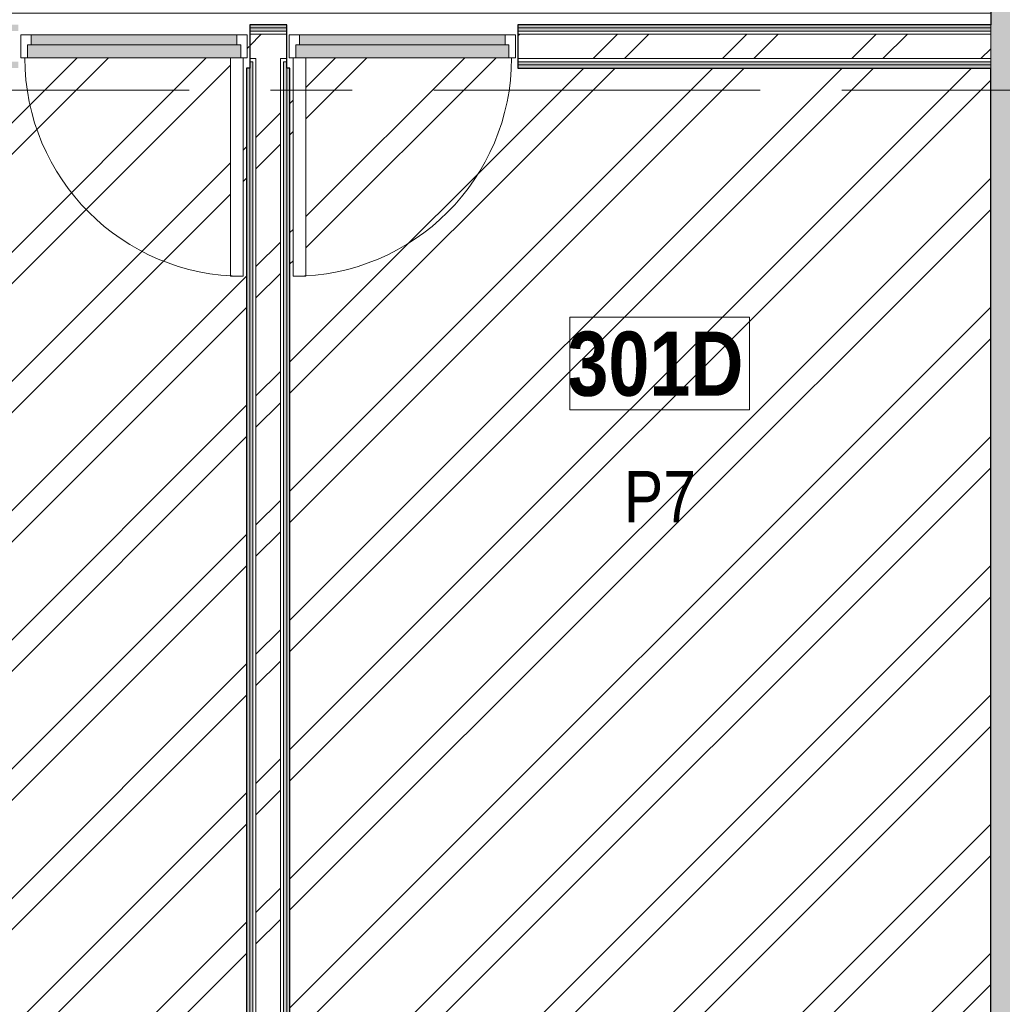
# Model space of a CAD drawing. Header units: millimetres. Extents: x -2764 to 55441, y -2158 to 22251.
# Tile 47 of 70: x 32062 to 35886, y 942 to 4775. Entities that reach past the tile are written whole.
import ezdxf

# ---------------------------------------------------------------- set-up
doc = ezdxf.new("R2010")
doc.units = ezdxf.units.MM
doc.linetypes.add('Grid Line 1_2_', pattern=[2222.5, 1270, -317.5, 317.5, -317.5])
for name, color, linetype, lineweight, true_color in [('Color Fill-2', 9, 'Continuous', 9, 0x808080), ('Color Fill-3', 7, 'Continuous', 9, 0xc0c040), ('Cut Pattern-2', 7, 'Continuous', 9, 0x787878), ('Doors-1', 7, 'Continuous', 9, 0x7da2b7), ('Room Tags-1', 7, 'Continuous', 9, 0x800000)]:
    doc.layers.add(name, color=color, linetype=linetype, lineweight=lineweight, true_color=true_color)
for name, color, linetype, lineweight in [('Common Edges', 7, 'Continuous', 9), ('Cut Pattern-3', 7, 'Continuous', 9), ('Doors', 7, 'Continuous', 9), ('Doors-2', 7, 'Continuous', 18), ('Grids-1', 7, 'Grid Line 1_2_', 9), ('Plan Swing', 7, 'Continuous', 9), ('Room Tags', 7, 'Continuous', 9), ('Walls-1', 7, 'Continuous', 25)]:
    doc.layers.add(name, color=color, linetype=linetype, lineweight=lineweight)
doc.styles.add('Swis721 Cn BT_1', font='swissc.ttf', dxfattribs={"height": 200})
doc.styles.add('Swis721 Cn BT_B', font='swisscb.ttf', dxfattribs={"height": 250})
pattern_1 = [(45, (0, 0), (0, 35.355339), [25, -25])]
pattern_2 = [(45, (0, 0), (-251.447, 251.447), []), (45, (0, 381), (-251.447, 251.447), [])]

# ---------------------------------------------------------------- blocks, each defined once
blk = doc.blocks.new('SMA_D01_ 1-poolne - SU-P-10- 900x2100 3 korrus-2368590-3 Korruse põrandate  plaan')
at = {"layer": 'Doors-1'}
for points in [[(375, 5.5), (400, 5.5), (400, 45.5), (-400, 45.5), (-400, 5.5), (-170.4, 5.5)], [(-235.2, -44.5), (415, -44.5), (415, 5.5), (-415, 5.5), (-415, -44.5), (-373.1, -44.5)]]:
    blk.add_hatch(color=256, dxfattribs=at).paths.add_polyline_path(points, flags=0)
at = {"layer": 'Doors'}
for p, q in [((-400, 45.5), (400, 45.5)), ((400, 5.5), (-400, 5.5)), ((-415, -44.5), (375, -44.5))]:
    blk.add_line(p, q, dxfattribs=at)
at = {"layer": 'Doors-2'}
for p, q in [((-440, -44.5), (-440, 45.5)), ((-440, 45.5), (-400, 45.5)), ((-400, 45.5), (-400, 5.5)), ((400, 5.5), (400, 45.5)), ((400, 45.5), (440, 45.5)), ((440, 45.5), (440, -44.5)), ((-415, 5.5), (-415, -44.5)), ((-400, 5.5), (-415, 5.5)), ((415, 5.5), (400, 5.5)), ((415, -44.5), (415, 5.5)), ((-415, -44.5), (-440, -44.5)), ((375, -44.5), (425, -44.5)), ((375, -894.5), (375, -44.5)), ((425, -44.5), (425, -894.5)), ((440, -44.5), (425, -44.5)), ((425, -894.5), (375, -894.5))]:
    blk.add_line(p, q, dxfattribs=at)
at = {"layer": 'Plan Swing'}
blk.add_arc((425, -44.5), 850, 180, 270, dxfattribs=at)
blk = doc.blocks.new('SMA_D01_ 1-poolne - SU-P-10- 900x2100 3 korrus-2368589-3 Korruse põrandate  plaan')
at = {"layer": 'Doors-1'}
for points in [[(-415, 44.5), (-415, -5.5), (415, -5.5), (415, 44.5), (1.5, 44.5)], [(1.5, -5.5), (-400, -5.5), (-400, -45.5), (400, -45.5), (400, -5.5), (320.9, -5.5)]]:
    blk.add_hatch(color=256, dxfattribs=at).paths.add_polyline_path(points, flags=0)
at = {"layer": 'Doors'}
for p, q in [((375, 44.5), (-415, 44.5)), ((-400, -5.5), (400, -5.5)), ((400, -45.5), (-400, -45.5))]:
    blk.add_line(p, q, dxfattribs=at)
at = {"layer": 'Doors-2'}
for p, q in [((425, 894.5), (375, 894.5)), ((375, 894.5), (375, 44.5)), ((425, 44.5), (425, 894.5)), ((-415, 44.5), (-440, 44.5)), ((-440, 44.5), (-440, -45.5)), ((-415, -5.5), (-415, 44.5)), ((375, 44.5), (425, 44.5)), ((415, 44.5), (415, -5.5)), ((440, 44.5), (425, 44.5)), ((440, -45.5), (440, 44.5)), ((-400, -5.5), (-415, -5.5)), ((-400, -45.5), (-400, -5.5)), ((415, -5.5), (400, -5.5)), ((400, -5.5), (400, -45.5)), ((-440, -45.5), (-400, -45.5)), ((400, -45.5), (440, -45.5))]:
    blk.add_line(p, q, dxfattribs=at)
at = {"layer": 'Plan Swing'}
blk.add_arc((425, 44.5), 850, 90, 180, dxfattribs=at)
blk = doc.blocks.new('1_0 Room Tag - 2_5mm Nr-411650-3 Korruse põrandate  plaan')
at = {"layer": 'Room Tags'}
for p, q in [((3.5, 1.8), (-3.5, 1.8)), ((-3.5, 1.8), (-3.5, -1.8)), ((3.5, 1.8), (3.5, -1.8)), ((3.5, -1.8), (-3.5, -1.8))]:
    blk.add_line(p, q, dxfattribs=at)

msp = doc.modelspace()

# ---------------------------------------------------------------- hatches: boundary and pattern name
at = {"layer": 'Color Fill-2'}
h = msp.add_hatch(dxfattribs=at)
h.set_pattern_fill('FP_38', color=256, style=0, pattern_type=2)
h.set_pattern_definition([(0, (0, 0), (0, 150), [])])
h.paths.add_polyline_path([(32956.9, 4670.5), (32956.9, 4755), (33100.9, 4755), (33100.9, 4670.5), (33110.9, 4670.5), (33110.9, 4716), (33990.9, 4716), (33990.9, 4670.5), (34000.9, 4670.5), (34000.9, 4755), (35840.5, 4755), (35840.5, 6858.3), (35030.5, 6858.3), (35030.5, 7172.8), (30128.5, 7172.8), (30128.5, 7200), (30014.9, 7200), (30014.4, 5755), (29898.9, 5755), (29898.9, 6858.3), (29486.9, 6858.3), (29486.9, 7200), (29346, 7200), (29346, 7360), (29336, 7360), (29336, 7280), (28156, 7280), (28156, 7360), (28146, 7360), (28146, 7200), (27283.9, 7200), (27283.9, 5755), (27007.9, 5755), (27007.9, 7200), (25909.9, 7200), (25909.9, 7190), (25957.9, 7190), (25957.9, 7175), (26657.9, 7175), (26657.9, 7125), (25957.9, 7125), (25957.9, 6460), (25909.9, 6460), (25909.9, 6450), (25967.9, 6450), (25967.9, 5492.5), (25909.9, 5492.5), (25909.9, 5482.5), (25951.9, 5482.5), (25951.9, 4752.5), (25909.9, 4752.5), (25909.9, 4742.5), (25967.9, 4742.5), (25967.9, 4670.5), (25977.9, 4670.5), (25977.9, 4716), (26857.9, 4716), (26857.9, 4670.5), (26867.9, 4670.5), (26867.9, 4755), (27011.9, 4755), (27011.9, 4670.5), (27021.9, 4670.8), (27021.9, 4716), (27901.9, 4716), (27901.9, 4670.5), (27911.9, 4670.5), (27911.9, 4755), (32056.9, 4755), (32056.9, 4670.5), (32066.9, 4670.5), (32066.9, 4716), (32946.9, 4716), (32946.9, 4670.5)], flags=0)
at = {"layer": 'Color Fill-3'}
h = msp.add_hatch(dxfattribs=at)
h.set_pattern_fill('FP_3', color=256, style=0, pattern_type=2)
h.set_pattern_definition(pattern_2)
h.paths.add_polyline_path([(32571, -13.6), (32944.4, -13.6), (32944.4, 4586), (32956.9, 4586), (32956.9, 4670.5), (32946.9, 4670.5), (32946.9, 4626), (32931.9, 4626), (32931.9, 3776), (32881.9, 3776), (32881.9, 4626), (32066.9, 4626), (32066.9, 4670.5), (32056.9, 4670.5), (32056.9, 4586), (31098.6, 4586), (31098.6, 4055), (30174.4, 4055), (30174.4, -13.6), (31293.3, -13.6)], flags=0)
h = msp.add_hatch(dxfattribs=at)
h.set_pattern_fill('FP_3', color=256, style=0, pattern_type=2)
h.set_pattern_definition(pattern_2)
h.paths.add_polyline_path([(33465.5, -453.6), (33465.5, -434.6), (33471.2, -434.6), (33471.2, -363.6), (35455.5, -363.6), (35455.5, -272.6), (35840.5, -272.6), (35840.5, 4586), (34000.9, 4586), (34000.9, 4670.5), (33990.9, 4670.5), (33990.9, 4626), (33175.9, 4626), (33175.9, 3776), (33125.9, 3776), (33125.9, 4626), (33110.9, 4626), (33110.9, 4670.5), (33100.9, 4670.5), (33100.9, 4586), (33113.4, 4586), (33113.4, -13.6), (33155.5, -13.6), (33155.5, -272.6), (33455.5, -272.6), (33455.5, -453.6)], flags=0)
at = {"layer": 'Cut Pattern-2'}
msp.add_hatch(color=256, dxfattribs=at).paths.add_polyline_path([(36140.5, -363.6), (36140.5, 7522.8), (35840.5, 7522.8), (35840.5, -363.6)], flags=0)
h = msp.add_hatch(dxfattribs=at)
h.set_pattern_fill('FP_3', color=256, style=0, pattern_type=2)
h.set_pattern_definition(pattern_2)
h.paths.add_polyline_path([(33050.1, 4623), (33100.9, 4623), (33100.9, 4718), (32956.9, 4718), (32956.9, 4623), (32981.4, 4623)], flags=0)
h.paths.add_polyline_path([(31293.3, 4623), (32056.9, 4623), (32056.9, 4718), (31098.6, 4718), (31098.6, 4623)], flags=0)
h.paths.add_polyline_path([(34000.9, 4623), (35840.5, 4623), (35840.5, 4718), (34000.9, 4718)], flags=0)
h = msp.add_hatch(dxfattribs=at)
h.set_pattern_fill('FP_3', color=256, style=0, pattern_type=2)
h.set_pattern_definition(pattern_2)
h.paths.add_polyline_path([(33076.4, -13.6), (33076.4, 4623), (32981.4, 4623), (32981.4, -13.6)], flags=0)
at = {"layer": 'Cut Pattern-3'}
h = msp.add_hatch(dxfattribs=at)
h.set_pattern_fill('FP_1', color=256, style=0, pattern_type=2)
h.set_pattern_definition(pattern_1)
h.paths.add_polyline_path([(31098.6, 4742.5), (32056.9, 4742.5), (32056.9, 4755), (31098.6, 4755)], flags=0)
h.paths.add_polyline_path([(33100.9, 4742.5), (33100.9, 4755), (32956.9, 4755), (32956.9, 4742.5), (33076.4, 4742.5)], flags=0)
h.paths.add_polyline_path([(34000.9, 4742.5), (35840.5, 4742.5), (35840.5, 4755), (34000.9, 4755)], flags=0)
h = msp.add_hatch(dxfattribs=at)
h.set_pattern_fill('FP_1', color=256, style=0, pattern_type=2)
h.set_pattern_definition(pattern_1)
h.paths.add_polyline_path([(32981.4, 4730), (33100.9, 4730), (33100.9, 4742.5), (32956.9, 4742.5), (32956.9, 4730)], flags=0)
h.paths.add_polyline_path([(31917.4, 4730), (32056.9, 4730), (32056.9, 4742.5), (31098.6, 4742.5), (31098.6, 4730), (31293.3, 4730)], flags=0)
h.paths.add_polyline_path([(35839.2, 4730), (35840.5, 4730), (35840.5, 4742.5), (34000.9, 4742.5), (34000.9, 4730)], flags=0)
h = msp.add_hatch(dxfattribs=at)
h.set_pattern_fill('FP_1', color=256, style=0, pattern_type=2)
h.set_pattern_definition(pattern_1)
h.paths.add_polyline_path([(35839.3, 4598.5), (35840.5, 4598.5), (35840.5, 4611), (34000.9, 4611), (34000.9, 4598.5)], flags=0)
h.paths.add_polyline_path([(31098.6, 4598.5), (32056.9, 4598.5), (32056.9, 4611), (31098.6, 4611), (31098.6, 4605)], flags=0)
h.paths.add_polyline_path([(32969.4, 4598.5), (32969.4, 4611), (32956.9, 4611), (32956.9, 4598.5)], flags=0)
h.paths.add_polyline_path([(33088.4, 4598.5), (33100.9, 4598.5), (33100.9, 4611), (33088.4, 4611)], flags=0)
h = msp.add_hatch(dxfattribs=at)
h.set_pattern_fill('FP_1', color=256, style=0, pattern_type=2)
h.set_pattern_definition(pattern_1)
h.paths.add_polyline_path([(31293.3, 4586), (32056.9, 4586), (32056.9, 4598.5), (31098.6, 4598.5), (31098.6, 4586)], flags=0)
h.paths.add_polyline_path([(34000.9, 4586), (35840.5, 4586), (35840.5, 4598.5), (34000.9, 4598.5)], flags=0)
h = msp.add_hatch(dxfattribs=at)
h.set_pattern_fill('FP_1', color=256, style=0, pattern_type=2)
h.set_pattern_definition(pattern_1)
h.paths.add_polyline_path([(32956.9, -13.6), (32956.9, 4586), (32944.4, 4586), (32944.4, -13.6)], flags=0)
h = msp.add_hatch(dxfattribs=at)
h.set_pattern_fill('FP_1', color=256, style=0, pattern_type=2)
h.set_pattern_definition(pattern_1)
h.paths.add_polyline_path([(32969.4, -13.6), (32969.4, 4598.5), (32956.9, 4597.4), (32956.9, -13.6)], flags=0)
h = msp.add_hatch(dxfattribs=at)
h.set_pattern_fill('FP_1', color=256, style=0, pattern_type=2)
h.set_pattern_definition(pattern_1)
h.paths.add_polyline_path([(33100.9, -13.6), (33100.9, 4598.5), (33088.4, 4597.4), (33088.4, -13.6)], flags=0)
h = msp.add_hatch(dxfattribs=at)
h.set_pattern_fill('FP_1', color=256, style=0, pattern_type=2)
h.set_pattern_definition(pattern_1)
h.paths.add_polyline_path([(33113.4, -13.6), (33113.4, 4586), (33100.9, 4586), (33100.9, -13.6)], flags=0)

# ---------------------------------------------------------------- linework, layer by layer
at = {"layer": 'Common Edges'}
for p, q in [((35840.5, 4586), (35840.5, 4755)), ((32956.9, 4742.5), (33100.9, 4742.5)), ((32956.9, 4730), (33100.9, 4730)), ((32956.9, 4718), (33100.9, 4718)), ((34000.9, 4742.5), (35840.5, 4742.5)), ((34000.9, 4730), (35840.5, 4730)), ((34000.9, 4718), (35840.5, 4718)), ((32956.9, 4623), (32981.4, 4623)), ((32956.9, 4611), (32969.4, 4611)), ((32969.4, 4611), (32969.4, -13.6)), ((32981.4, 4623), (32981.4, -13.6)), ((33076.4, 4623), (33076.4, -13.6)), ((33076.4, 4623), (33100.9, 4623)), ((33088.4, 4611), (33088.4, -13.6)), ((33088.4, 4611), (33100.9, 4611)), ((34000.9, 4623), (35840.5, 4623)), ((34000.9, 4611), (35840.5, 4611)), ((32956.9, 4586), (32956.9, -13.6)), ((33100.9, 4586), (33100.9, -13.6)), ((34000.9, 4598.5), (35840.5, 4598.5))]:
    msp.add_line(p, q, dxfattribs=at)
at = {"layer": 'Grids-1'}
for p, q in [((336, 4500), (35503, 4500)), ((35503, 4500), (38003, 4500))]:
    msp.add_line(p, q, dxfattribs=at)
at = {"layer": 'Walls-1'}
for p, q in [((35840.5, 6858.3), (35840.5, 4755)), ((33100.9, 4755), (32956.9, 4755)), ((32956.9, 4755), (32956.9, 4586)), ((33100.9, 4586), (33100.9, 4755)), ((35840.5, 4755), (34000.9, 4755)), ((34000.9, 4755), (34000.9, 4586)), ((32956.9, 4586), (32944.4, 4586)), ((32944.4, 4586), (32944.4, -13.6)), ((33113.4, 4586), (33100.9, 4586)), ((33113.4, -13.6), (33113.4, 4586)), ((34000.9, 4586), (35840.5, 4586)), ((35840.5, -634.6), (35840.5, 4586))]:
    msp.add_line(p, q, dxfattribs=at)

# ---------------------------------------------------------------- block references
at = {"layer": 'Doors'}
msp.add_blockref('SMA_D01_ 1-poolne - SU-P-10- 900x2100 3 korrus-2368590-3 Korruse põrandate  plaan', (32506.9, 4670.5), dxfattribs=at)
at = {"layer": 'Doors', "rotation": 180}
msp.add_blockref('SMA_D01_ 1-poolne - SU-P-10- 900x2100 3 korrus-2368589-3 Korruse põrandate  plaan', (33550.9, 4670.5), dxfattribs=at)
at = {"layer": 'Room Tags', "xscale": 99.99999999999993, "yscale": 99.99999999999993, "zscale": 99.99999999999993}
msp.add_blockref('1_0 Room Tag - 2_5mm Nr-411650-3 Korruse põrandate  plaan', (34552.4, 3436.2), dxfattribs=at)

# ---------------------------------------------------------------- texts
at = {"layer": 'Room Tags', "insert": (34193.7, 3560.7), "char_height": 250, "width": 865.822, "attachment_point": 1, "style": 'Swis721 Cn BT_B'}
msp.add_mtext('301D', dxfattribs=at)
at = {"layer": 'Room Tags-1', "insert": (34413.4, 3018.1), "char_height": 200, "width": 328.692, "attachment_point": 1, "style": 'Swis721 Cn BT_1'}
msp.add_mtext('P7', dxfattribs=at)

doc.saveas('drawing.dxf')
